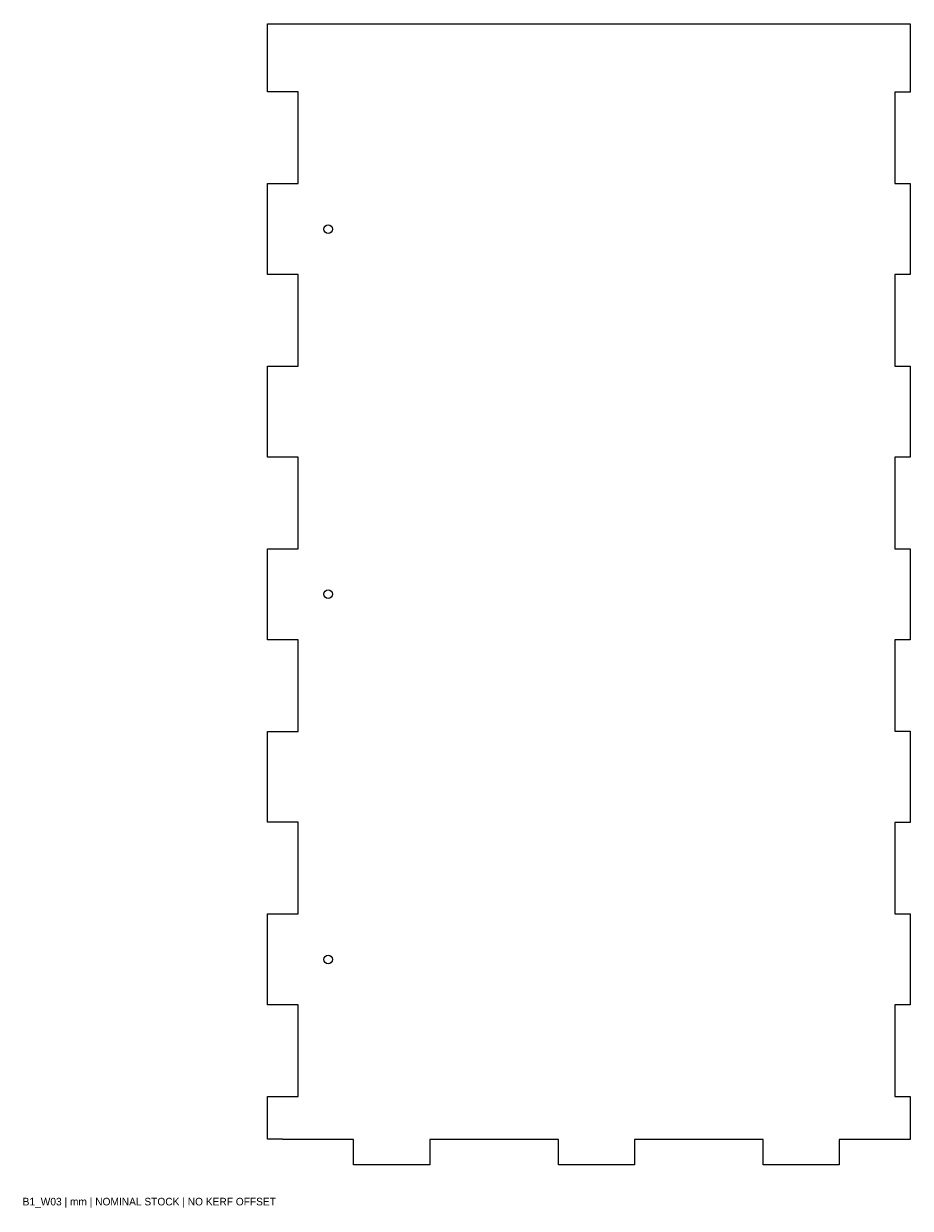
# Model space of a CAD drawing. Header units: millimetres. Extents: x 0 to 350, y -17 to 450.
import ezdxf

# ---------------------------------------------------------------- set-up
doc = ezdxf.new("R2010")
doc.units = ezdxf.units.MM
doc.layers.add('CUT', color=1, linetype='Continuous')
doc.layers.add('REFERENCE', color=5, linetype='Continuous')

msp = doc.modelspace()

# ---------------------------------------------------------------- linework, layer by layer
at = {"layer": 'CUT'}
for p, q in [((96.5, 449.925), (102.5, 449.925)), ((96.5, 423.075), (96.5, 449.925)), ((102.5, 450), (350, 450)), ((102.5, 449.925), (102.5, 450)), ((350, 450), (350, 423.05)), ((108.65, 423.075), (96.5, 423.075)), ((108.65, 386.925), (108.65, 423.075)), ((343.9, 423.05), (343.9, 386.95)), ((350, 423.05), (343.9, 423.05)), ((96.5, 386.925), (108.65, 386.925)), ((96.5, 351.075), (96.5, 386.925)), ((343.9, 386.95), (350, 386.95)), ((350, 386.95), (350, 351.05)), ((108.65, 351.075), (96.5, 351.075)), ((108.65, 314.925), (108.65, 351.075)), ((343.9, 351.05), (343.9, 314.95)), ((350, 351.05), (343.9, 351.05)), ((96.5, 314.925), (108.65, 314.925)), ((96.5, 279.075), (96.5, 314.925)), ((343.9, 314.95), (350, 314.95)), ((350, 314.95), (350, 279.05)), ((108.65, 279.075), (96.5, 279.075)), ((108.65, 242.925), (108.65, 279.075)), ((343.9, 279.05), (343.9, 242.95)), ((350, 279.05), (343.9, 279.05)), ((96.5, 207.075), (96.5, 242.925)), ((96.5, 242.925), (108.65, 242.925)), ((343.9, 242.95), (350, 242.95)), ((350, 242.95), (350, 207.05)), ((108.65, 207.075), (96.5, 207.075)), ((108.65, 170.925), (108.65, 207.075)), ((343.9, 207.05), (343.9, 170.95)), ((350, 207.05), (343.9, 207.05)), ((96.5, 135.075), (96.5, 170.925)), ((96.5, 170.925), (108.65, 170.925)), ((343.9, 170.95), (350, 170.95)), ((350, 170.95), (350, 135.05)), ((108.65, 135.075), (96.5, 135.075)), ((108.65, 98.925), (108.65, 135.075)), ((343.9, 135.05), (343.9, 98.95)), ((350, 135.05), (343.9, 135.05)), ((96.5, 63.075), (96.5, 98.925)), ((96.5, 98.925), (108.65, 98.925)), ((343.9, 98.95), (350, 98.95)), ((350, 98.95), (350, 63.05)), ((108.65, 63.075), (96.5, 63.075)), ((108.65, 26.925), (108.65, 63.075)), ((343.9, 63.05), (343.9, 26.95)), ((350, 63.05), (343.9, 63.05)), ((96.5, 10.075), (96.5, 26.925)), ((96.5, 26.925), (108.65, 26.925)), ((343.9, 26.95), (350, 26.95)), ((350, 26.95), (350, 10)), ((102.5, 10.075), (96.5, 10.075)), ((102.5, 10), (102.5, 10.075)), ((130.5, 10), (102.5, 10)), ((130.5, 0), (130.5, 10)), ((211.25, 10), (160.5, 10)), ((160.5, 10), (160.5, 0)), ((211.25, 0), (211.25, 10)), ((292, 10), (241.25, 10)), ((241.25, 10), (241.25, 0)), ((292, 0), (292, 10)), ((350, 10), (322, 10)), ((322, 10), (322, 0)), ((160.5, 0), (130.5, 0)), ((241.25, 0), (211.25, 0)), ((322, 0), (292, 0))]:
    msp.add_line(p, q, dxfattribs=at)
for centre in [(120.5, 369), (120.5, 225), (120.5, 81)]:
    msp.add_circle(centre, 1.7, dxfattribs=at)

# ---------------------------------------------------------------- texts
at = {"layer": 'REFERENCE'}
msp.add_text('B1_W03 | mm | NOMINAL STOCK | NO KERF OFFSET', height=3, dxfattribs=at).set_placement((0, -16))

doc.saveas('drawing.dxf')
